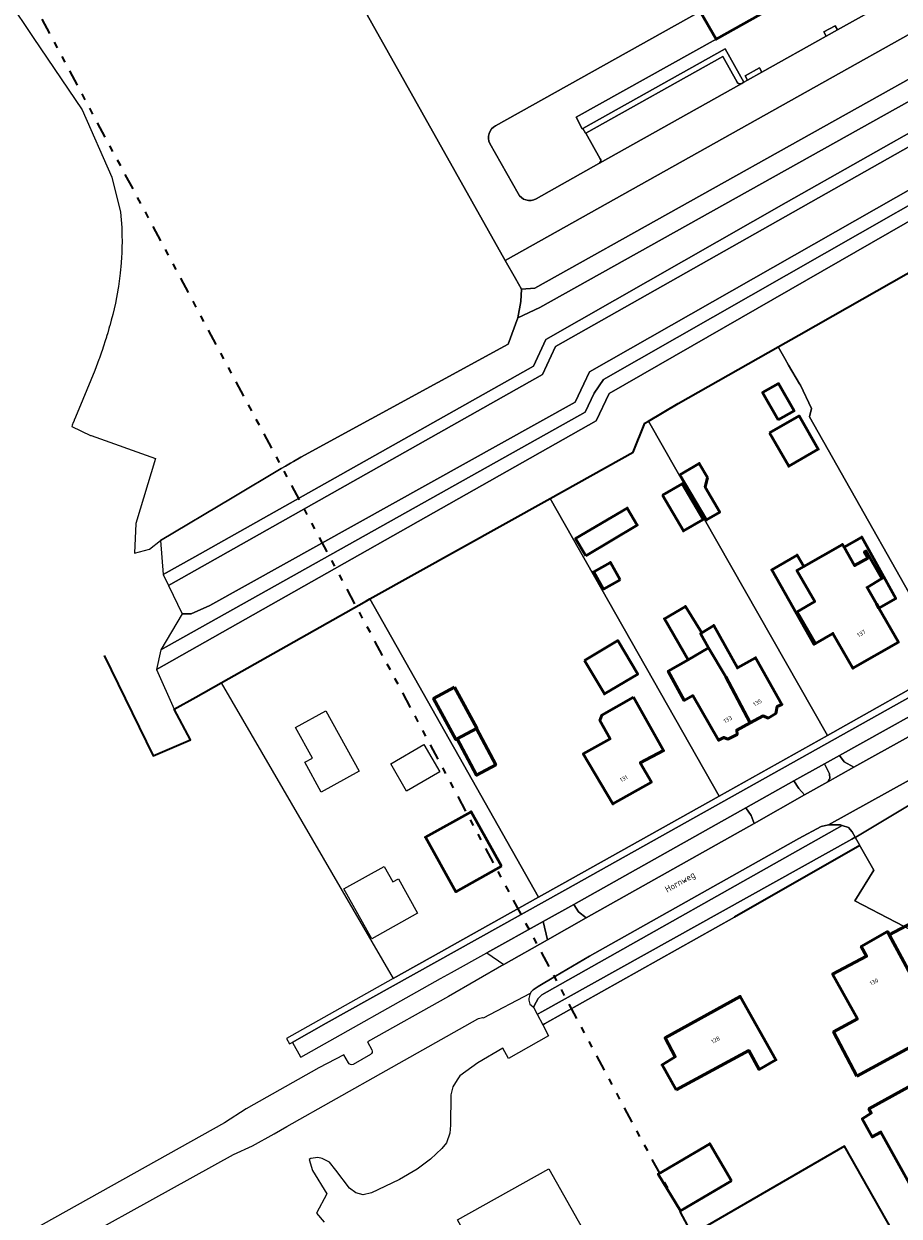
# Model space of a CAD drawing. Header units: metres. Extents: x 113441 to 115918, y 474822 to 477887.
# Tile 4 of 145: x 114128 to 114262, y 475815 to 475997. Entities that reach past the tile are written whole.
import ezdxf
from ezdxf.enums import TextEntityAlignment as Align

# ---------------------------------------------------------------- set-up
doc = ezdxf.new("R2010")
doc.units = ezdxf.units.M
doc.linetypes.add('AL-TEKENBLADGRENS', pattern=[11.5, 2.5, -1.5, 1, -1.5, 1, -1.5, 2.5])
for name, color, linetype, lineweight in [('B-WE-GK-BESCHOEIING-G', 252, 'GK-BESCHOEIING', 35), ('B-WE-GR-GRAS-GV', 252, 'Continuous', 13), ('B-WE-GR-GROENVOORZIENING-GV', 252, 'Continuous', 18), ('B-WE-GW-TALUD_KRUIN-G', 252, 'Continuous', 18), ('B-WE-OG-BEBOUWING-GV', 7, 'Continuous', 50), ('B-WE-OG-BEBOUWING-T18', 7, 'Continuous', 50), ('B-WE-OG-BEBOUWING_LUIFEL-GV', 7, 'Continuous', 50), ('B-WE-OG-BEBOUWING_OVERBOUWING-GV', 7, 'Continuous', 50), ('B-WE-OG-BEBOUWING_SCHUUR-GV', 7, 'Continuous', 50), ('B-WE-OG-TERREIN_ERF-GV', 252, 'Continuous', 18), ('B-WE-OG-TOPOGRAFIE-T18', 7, 'Continuous', 18), ('B-WE-OG-WATER-GV', 252, 'Continuous', 18), ('B-WE-OG-WATER_SLOOT-GV', 252, 'Continuous', 18), ('B-WE-VH-VERHARDING_GESLOTEN-GV', 252, 'Continuous', 18), ('B-WE-VH-VERHARDING_OPEN-GV', 252, 'Continuous', 18), ('X-XX-AL-TEKENBLADGRENS-G', 252, 'AL-TEKENBLADGRENS', 35)]:
    doc.layers.add(name, color=color, linetype=linetype, lineweight=lineweight)
doc.styles.add('NLCS-ISO-ANNOTATIEF-T18', font='NLCS-ISO.ttf', dxfattribs={"height": 1.8})
doc.linetypes.add('GK-BESCHOEIING', pattern='A,30,-5,[1,NLCS.SHX,S=1,R=0,X=0,Y=0],-5', length=40)

msp = doc.modelspace()

# ---------------------------------------------------------------- linework, layer by layer
at = {"layer": 'B-WE-GK-BESCHOEIING-G', "ltscale": 0.5, "flags": 128}
for points in [[(114140.792, 475900.543), (114148.275, 475885.181), (114154.006, 475887.629), (114151.503, 475892.331), (114154.824, 475894.177), (114158.681, 475896.353), (114180.942, 475908.917), (114181.44, 475909.194), (114209.077, 475924.578), (114221.765, 475931.641), (114223.547, 475936.083), (114224.125, 475936.426), (114228.645, 475939.102), (114243.969, 475947.81), (114247.11, 475949.595), (114252.322, 475952.557), (114270.264, 475962.737), (114310.114, 475985.492), (114310.746, 475984.461)], [(114256.46, 475871.433), (114237.243, 475860.499)], [(114331.457, 475846.649), (114331.127, 475846.463), (114330.728, 475846.239), (114316.204, 475838.064), (114299.146, 475828.434), (114290.334, 475823.529), (114290.233, 475823.487), (114295.089, 475814.862), (114292.466, 475813.38), (114283.324, 475808.217), (114283.283, 475808.199), (114268.606, 475799.866), (114254.078, 475825.414), (114228.312, 475810.459), (114228.36, 475810.389), (114243.452, 475783.913), (114227.908, 475775.101), (114206.001, 475762.616), (114209.999, 475755.64), (114215.09, 475746.443), (114214.504, 475743.887), (114211.459, 475738.502)]]:
    msp.add_lwpolyline(points, dxfattribs=at)
at = {"layer": 'B-WE-GR-GRAS-GV'}
msp.add_lwpolyline([(114126.088, 476000.861), (114129.939, 475995.132), (114137.417, 475984.05), (114141.936, 475973.767), (114143.309, 475968.385), (114143.477, 475966.063), (114143.482, 475965.804), (114143.499, 475964.963), (114143.523, 475963.734), (114143.506, 475963.208), (114143.476, 475962.247), (114143.449, 475961.407), (114143.332, 475960.02), (114143.299, 475959.624), (114143.254, 475959.087), (114143.085, 475957.856), (114142.972, 475957.032), (114142.938, 475956.78), (114142.503, 475954.493), (114142.091, 475952.739), (114141.868, 475951.891), (114141.633, 475950.996), (114141.624, 475950.964), (114141.518, 475950.597), (114141.326, 475949.933), (114141.163, 475949.37), (114141.131, 475949.265), (114140.947, 475948.686), (114140.7, 475947.911), (114140.588, 475947.559), (114140.584, 475947.548), (114140.574, 475947.516), (114140.272, 475946.645), (114140.058, 475946.031), (114139.995, 475945.848), (114139.994, 475945.845), (114139.36, 475944.159), (114137.544, 475939.746), (114136.417, 475937.007), (114136.214, 475936.54), (114136.212, 475936.536), (114136.211, 475936.532), (114136.011, 475936.063), (114135.96, 475935.94), (114135.904, 475935.807), (114135.819, 475935.602), (114138.697, 475934.235), (114138.782, 475934.205), (114148.621, 475930.689), (114145.647, 475920.734), (114145.429, 475916.181), (114147.749, 475916.797), (114149.388, 475918.127), (114160.388, 475924.67), (114167.902, 475929.14), (114168.56, 475929.531), (114169.291, 475929.966), (114169.776, 475930.255), (114170.896, 475930.921), (114202.614, 475948.191), (114204.1, 475952.249), (114204.566, 475954.701), (114204.667, 475956.619), (114203.744, 475958.236), (114202.178, 475961.025), (114155.78, 476043.634)], dxfattribs=at)
at = {"layer": 'B-WE-GR-GROENVOORZIENING-GV'}
for points in [[(114428.336, 476080.918), (114383.948, 476056.237), (114383.179, 476055.809), (114382.236, 476055.285), (114379.419, 476053.719), (114340.574, 476031.817), (114303.365, 476011.057), (114298.857, 476008.664), (114299.53, 476005.607), (114296.795, 476004.056), (114295.097, 476006.19), (114206.69, 475956.792), (114204.667, 475956.619), (114204.566, 475954.701), (114204.1, 475952.249), (114207.468, 475953.797), (114294.142, 476002.288), (114295.509, 475999.821), (114304.113, 476004.396), (114302.659, 476007.131), (114359.089, 476038.558), (114400.548, 476061.992)], [(114294.142, 476002.288), (114207.468, 475953.797), (114204.1, 475952.249), (114202.614, 475948.191), (114170.896, 475930.921), (114169.776, 475930.255), (114169.291, 475929.966), (114168.56, 475929.531), (114167.902, 475929.14), (114160.388, 475924.67), (114149.388, 475918.127), (114149.842, 475912.927), (114154.687, 475915.629), (114206.513, 475944.827), (114208.389, 475948.889), (114245.186, 475969.87), (114290.671, 475995.602), (114322.512, 476013.673)], [(114234.439, 475994.894), (114232.016, 475999.113), (114200.703, 475981.621)], [(114216.704, 475976.585), (114214.512, 475980.511), (114214.452, 475980.477), (114214.039, 475981.219), (114213.965, 475981.178), (114213.013, 475982.949), (114234.439, 475994.894)], [(114199.835, 475978.901), (114204.132, 475971.243)], [(114206.899, 475970.464), (114216.496, 475975.846), (114216.599, 475975.904)], [(114205.96, 475847.146), (114206.156, 475846.991), (114206.5, 475846.72), (114206.917, 475847.468), (114207.23, 475848.03), (114207.79, 475848.59), (114253.768, 475874.529)], [(114253.768, 475874.529), (114253.488, 475874.624), (114251.629, 475874.596), (114250.514, 475874.367), (114247.124, 475872.547), (114215.056, 475854.488), (114209.856, 475851.472), (114207.231, 475849.86), (114206.606, 475849.477)]]:
    msp.add_lwpolyline(points, dxfattribs=at)
for points in [[(114363.115, 476034.517), (114429.438, 476071.474), (114428.485, 476073.056), (114389.591, 476051.353), (114362.23, 476036.085), (114322.512, 476013.673), (114290.671, 475995.602), (114245.186, 475969.87), (114208.389, 475948.889), (114206.513, 475944.827), (114154.687, 475915.629), (114149.842, 475912.927), (114150.628, 475911.276), (114207.903, 475943.544), (114209.883, 475947.83)], [(114305.909, 475995.628), (114366.37, 476029.534), (114433.855, 476067.444), (114437.073, 476068.979), (114429.438, 476071.474), (114363.115, 476034.517), (114209.883, 475947.83), (114207.903, 475943.544), (114150.628, 475911.276), (114152.705, 475906.918), (114154.111, 475906.908), (114156.972, 475908.172), (114212.879, 475939.325), (114214.229, 475942.126), (114215.084, 475943.961)], [(114437.927, 476068.28), (114437.073, 476068.979), (114433.855, 476067.444), (114366.37, 476029.534), (114305.909, 475995.628), (114215.084, 475943.961), (114214.229, 475942.126), (114212.879, 475939.325), (114156.972, 475908.172), (114154.111, 475906.908), (114152.705, 475906.918), (114149.458, 475901.415), (114214.426, 475937.782), (114215.791, 475940.699), (114217.191, 475942.763), (114307.068, 475994.007), (114367.452, 476027.786), (114434.239, 476065.441)], [(114272.716, 475892.962), (114272.108, 475894.613), (114271.664, 475895.426), (114253.358, 475885.235), (114254.048, 475884.28), (114255.533, 475883.451)], [(114251.558, 475881.215), (114251.824, 475881.653), (114251.846, 475881.732), (114251.832, 475882.431), (114251.029, 475883.945), (114246.356, 475881.327), (114247.101, 475880.181), (114247.975, 475879.218)], [(114240.263, 475874.81), (114239.832, 475876.023), (114239.004, 475877.201), (114212.691, 475862.443), (114213.397, 475861.304), (114214.539, 475860.374)], [(114208.641, 475857.015), (114207.991, 475859.829), (114199.344, 475854.999), (114201.983, 475853.252)]]:
    msp.add_lwpolyline(points, close=True, dxfattribs=at)
for points in [[(114200.703, 475981.621, 0.4230147), (114199.835, 475978.901)], [(114216.599, 475975.904, 0.4152826), (114216.704, 475976.585)], [(114204.132, 475971.243, 0.4232254), (114206.899, 475970.464)], [(114206.606, 475849.477, 0.1066734), (114206.057, 475848.864)], [(114206.057, 475848.864, 0.2341819), (114205.96, 475847.146)]]:
    msp.add_lwpolyline(points, format="xyb", dxfattribs=at)
at = {"layer": 'B-WE-GW-TALUD_KRUIN-G'}
for points in [[(114149.842, 475912.927), (114154.687, 475915.629), (114206.513, 475944.827), (114208.389, 475948.889), (114245.186, 475969.87), (114290.671, 475995.602), (114322.512, 476013.673), (114362.23, 476036.085), (114389.591, 476051.353), (114428.485, 476073.056)], [(114429.438, 476071.474), (114363.115, 476034.517), (114209.883, 475947.83), (114207.903, 475943.544), (114150.628, 475911.276)]]:
    msp.add_lwpolyline(points, dxfattribs=at)
at = {"layer": 'B-WE-OG-BEBOUWING-GV'}
msp.add_lwpolyline([(114331.036, 476141.109), (114239.421, 476089.717), (114218.278, 476077.845), (114187.592, 476060.614), (114184.375, 476058.811), (114187.598, 476053.089), (114188.528, 476051.437), (114191.79, 476045.646), (114196.788, 476048.418), (114202.001, 476051.36), (114202.37, 476050.718), (114207.249, 476042.225), (114232.016, 475999.113), (114234.439, 475994.894), (114234.456, 475994.865), (114374.191, 476073.144), (114362.015, 476095.528), (114348.232, 476120.094)], dxfattribs=at)
for points in [[(114243.943, 475936.603), (114246.38, 475937.982), (114244.013, 475942.166), (114241.576, 475940.787)], [(114233.152, 475927.77), (114231.874, 475929.946), (114228.912, 475928.206), (114232.983, 475921.301), (114235.014, 475922.488), (114232.794, 475926.283)], [(114226.264, 475925.08), (114229.447, 475919.601), (114232.469, 475921.372), (114229.272, 475926.827)], [(114214.527, 475915.79), (114222.387, 475920.498), (114220.85, 475923.095), (114212.951, 475918.422)], [(114258.993, 475908.435), (114257.561, 475910.947), (114259.842, 475912.301), (114257.424, 475916.517), (114257.137, 475916.353), (114257.655, 475915.45), (114255.642, 475914.296), (114254.034, 475917.1), (114253.781, 475917.54), (114247.888, 475914.16), (114246.825, 475913.55), (114249.561, 475908.779), (114246.881, 475907.241), (114249.667, 475902.384), (114252.339, 475903.916), (114255.404, 475898.573), (114262.346, 475902.555), (114259.364, 475907.785)], [(114233.272, 475901.692), (114235.917, 475897.266), (114239.671, 475890.223), (114241.647, 475891.276), (114242.4, 475890.959), (114243.611, 475891.676), (114243.774, 475892.713), (114244.536, 475893.055), (114240.642, 475899.937), (114240.494, 475900.198), (114237.714, 475898.627), (114234.081, 475905.136), (114232.258, 475904.01), (114232.071, 475903.894)], [(114214.301, 475899.762), (114217.357, 475894.657), (114222.445, 475897.703), (114219.389, 475902.808)], [(114235.917, 475897.266), (114233.272, 475901.692), (114230.165, 475899.894), (114227.134, 475898.14), (114229.568, 475893.662), (114230.867, 475894.412), (114234.824, 475887.555), (114235.658, 475888.007), (114236.254, 475887.745), (114237.665, 475888.429), (114237.606, 475889.122), (114239.671, 475890.223)], [(114221.8, 475894.14), (114216.97, 475891.38), (114216.67, 475890.6), (114218.222, 475887.756), (114214.128, 475885.471), (114218.669, 475877.818), (114224.547, 475881.163), (114222.838, 475884.124), (114226.42, 475885.99)], [(114201.62, 475868.3), (114196.955, 475876.626), (114189.951, 475872.705), (114194.616, 475864.379)], [(114256.013, 475836.134), (114265.958, 475841.574), (114268.153, 475842.775), (114268.847, 475843.155), (114260.681, 475858.268), (114256.673, 475856.01), (114257.486, 475854.505), (114252.291, 475851.757), (114256.088, 475844.911), (114252.433, 475842.908)], [(114228.351, 475834.03), (114239.44, 475840.05), (114241.04, 475837.17), (114243.593, 475838.64), (114238.147, 475848.354), (114226.642, 475841.999), (114228.205, 475839.103), (114226.17, 475837.866)], [(114276.6, 475820.64), (114267.83, 475836.63), (114257.83, 475831.12), (114258.21, 475830.48), (114256.82, 475829.62), (114258.35, 475826.85), (114259.67, 475827.58), (114266.53, 475815.16)], [(114236.79, 475820.14), (114233.47, 475825.8), (114225.6, 475821.14), (114229, 475815.55)]]:
    msp.add_lwpolyline(points, close=True, dxfattribs=at)
at = {"layer": 'B-WE-OG-BEBOUWING_LUIFEL-GV'}
for points in [[(114255.642, 475914.296), (114257.655, 475915.45), (114257.137, 475916.353), (114257.424, 475916.517), (114259.842, 475912.301), (114257.561, 475910.947), (114258.993, 475908.435), (114259.364, 475907.785), (114261.952, 475909.261), (114256.742, 475918.653), (114254.034, 475917.1)], [(114246.825, 475913.55), (114247.888, 475914.16), (114246.849, 475915.919), (114242.962, 475913.649), (114249.426, 475902.246), (114249.667, 475902.384), (114246.881, 475907.241), (114249.561, 475908.779)], [(114194.421, 475895.685), (114191.206, 475893.936), (114194.614, 475887.673), (114194.816, 475887.782), (114197.76, 475889.374), (114197.833, 475889.414)], [(114197.76, 475889.374), (114194.816, 475887.782), (114197.78, 475882.211), (114200.723, 475883.804)], [(114260.94, 475857.789), (114268.364, 475844.049), (114270.431, 475844.946), (114271.668, 475842.46), (114275.066, 475844.537), (114266.238, 475860.562)]]:
    msp.add_lwpolyline(points, close=True, dxfattribs=at)
at = {"layer": 'B-WE-OG-BEBOUWING_OVERBOUWING-GV'}
msp.add_lwpolyline([(114242.641, 475934.623), (114245.559, 475929.518), (114250.085, 475932.105), (114247.156, 475937.213)], close=True, dxfattribs=at)
at = {"layer": 'B-WE-OG-BEBOUWING_SCHUUR-GV'}
for points in [[(114219.759, 475912.106), (114218.283, 475914.773), (114215.723, 475913.362), (114217.199, 475910.695)], [(114232.258, 475904.01), (114229.764, 475908.046), (114226.537, 475906.163), (114230.165, 475899.894), (114233.272, 475901.692), (114232.071, 475903.894)]]:
    msp.add_lwpolyline(points, close=True, dxfattribs=at)
at = {"layer": 'B-WE-OG-TERREIN_ERF-GV'}
for points in [[(114337.512, 475936.538), (114319.315, 475967.939), (114314.441, 475976.216), (114310.475, 475983.23), (114310.746, 475984.461), (114310.114, 475985.492), (114270.264, 475962.737), (114252.322, 475952.557), (114247.11, 475949.595), (114243.969, 475947.81), (114244.964, 475945.99), (114245.556, 475944.955), (114247.19, 475942.1), (114247.353, 475941.942), (114249.05, 475938.36), (114248.76, 475937.09), (114270.332, 475898.883), (114275.071, 475901.54), (114309.244, 475920.705), (114331.018, 475932.901)], [(114248.76, 475937.09), (114249.05, 475938.36), (114247.353, 475941.942), (114247.19, 475942.1), (114245.556, 475944.955), (114244.964, 475945.99), (114243.969, 475947.81), (114228.645, 475939.102), (114224.125, 475936.426), (114251.48, 475888.31), (114270.332, 475898.883)], [(114243.943, 475936.603), (114241.576, 475940.787), (114244.013, 475942.166), (114246.38, 475937.982)], [(114224.125, 475936.426), (114223.547, 475936.083), (114221.765, 475931.641), (114209.077, 475924.578), (114234.896, 475879.01), (114251.48, 475888.31)], [(114233.152, 475927.77), (114232.794, 475926.283), (114235.014, 475922.488), (114232.983, 475921.301), (114228.912, 475928.206), (114231.874, 475929.946)], [(114226.264, 475925.08), (114229.272, 475926.827), (114232.469, 475921.372), (114229.447, 475919.601)], [(114209.077, 475924.578), (114181.44, 475909.194), (114207.262, 475863.523), (114210.844, 475865.521), (114234.896, 475879.01)], [(114214.527, 475915.79), (114212.951, 475918.422), (114220.85, 475923.095), (114222.387, 475920.498)], [(114253.781, 475917.54), (114254.034, 475917.1), (114255.642, 475914.296), (114257.655, 475915.45), (114257.137, 475916.353), (114257.424, 475916.517), (114259.842, 475912.301), (114257.561, 475910.947), (114258.993, 475908.435), (114259.364, 475907.785), (114262.346, 475902.555), (114255.404, 475898.573), (114252.339, 475903.916), (114249.667, 475902.384), (114246.881, 475907.241), (114249.561, 475908.779), (114246.825, 475913.55), (114247.888, 475914.16)], [(114207.262, 475863.523), (114181.44, 475909.194), (114180.942, 475908.917), (114158.681, 475896.353), (114185.014, 475851.079), (114192.417, 475855.234), (114195.687, 475857.069)], [(114233.272, 475901.692), (114232.071, 475903.894), (114232.258, 475904.01), (114234.081, 475905.136), (114237.714, 475898.627), (114240.494, 475900.198), (114240.642, 475899.937), (114244.536, 475893.055), (114243.774, 475892.713), (114243.611, 475891.676), (114242.4, 475890.959), (114241.647, 475891.276), (114239.671, 475890.223), (114237.606, 475889.122), (114237.665, 475888.429), (114236.254, 475887.745), (114235.658, 475888.007), (114234.824, 475887.555), (114230.867, 475894.412), (114229.568, 475893.662), (114227.134, 475898.14), (114230.165, 475899.894)], [(114214.301, 475899.762), (114219.389, 475902.808), (114222.445, 475897.703), (114217.357, 475894.657)], [(114221.8, 475894.14), (114226.42, 475885.99), (114222.838, 475884.124), (114224.547, 475881.163), (114218.669, 475877.818), (114214.128, 475885.471), (114218.222, 475887.756), (114216.67, 475890.6), (114216.97, 475891.38)], [(114179.802, 475882.819), (114173.986, 475879.625), (114171.478, 475884.187), (114172.66, 475884.837), (114170.096, 475889.503), (114174.732, 475892.05)], [(114187.081, 475879.777), (114184.642, 475883.961), (114189.733, 475886.931), (114192.174, 475882.745)], [(114201.62, 475868.3), (114194.616, 475864.379), (114189.951, 475872.705), (114196.955, 475876.626)], [(114181.736, 475857.16), (114177.478, 475864.823), (114183.632, 475868.241), (114184.953, 475865.864), (114185.827, 475866.349), (114188.749, 475861.088)], [(114252.291, 475851.757), (114257.486, 475854.505), (114256.673, 475856.01), (114260.681, 475858.268), (114268.847, 475843.155), (114268.153, 475842.775), (114265.958, 475841.574), (114256.013, 475836.134), (114252.433, 475842.908), (114256.088, 475844.911)], [(114226.17, 475837.866), (114228.205, 475839.103), (114226.642, 475841.999), (114238.147, 475848.354), (114243.593, 475838.64), (114241.04, 475837.17), (114239.44, 475840.05), (114228.351, 475834.03)], [(114256.82, 475829.62), (114258.21, 475830.48), (114257.83, 475831.12), (114267.83, 475836.63), (114276.6, 475820.64), (114266.53, 475815.16), (114259.67, 475827.58), (114258.35, 475826.85)], [(114233.47, 475825.8), (114236.79, 475820.14), (114229, 475815.55), (114225.6, 475821.14)], [(114216.727, 475808.045), (114202.75, 475800.106), (114194.881, 475814.156), (114208.83, 475821.98)]]:
    msp.add_lwpolyline(points, close=True, dxfattribs=at)
for points in [[(114268.247, 475856.445), (114255.688, 475862.997), (114258.601, 475867.662), (114256.57, 475871.239), (114256.46, 475871.433), (114237.243, 475860.499), (114208.209, 475844.139), (114207.933, 475843.984), (114208.8, 475842.33), (114202.7, 475838.85), (114201.808, 475840.444), (114197.975, 475838.178), (114195.242, 475836.212), (114194.811, 475835.601), (114194.16, 475834.511), (114193.852, 475833.273), (114193.802, 475828.639), (114193.7, 475827.397), (114193.179, 475825.957), (114192.464, 475825.076), (114190.745, 475823.411), (114188.716, 475821.921), (114185.977, 475820.331), (114182.685, 475818.756), (114181.704, 475818.297), (114180.451, 475817.983), (114179.283, 475818.29), (114178.333, 475819.006), (114176.259, 475821.758), (114175.252, 475822.96), (114174.16, 475823.542), (114173.472, 475823.698), (114172.43, 475823.517), (114172.153, 475823.359), (114172.663, 475821.714), (114174.883, 475818.106), (114173.275, 475815.146), (114174.47, 475813.789)], [(114228.312, 475810.459), (114254.078, 475825.414), (114268.606, 475799.866)]]:
    msp.add_lwpolyline(points, dxfattribs=at)
at = {"layer": 'B-WE-OG-WATER-GV'}
for points in [[(114435.808, 476064.301), (114368.327, 476026.026), (114308.7, 475992.695), (114218.072, 475940.634), (114216.077, 475936.476), (114148.79, 475898.397), (114151.503, 475892.331), (114154.824, 475894.177), (114158.681, 475896.353), (114180.942, 475908.917), (114181.44, 475909.194), (114209.077, 475924.578), (114221.765, 475931.641), (114223.547, 475936.083), (114224.125, 475936.426), (114228.645, 475939.102), (114243.969, 475947.81), (114247.11, 475949.595), (114252.322, 475952.557), (114270.264, 475962.737), (114310.114, 475985.492), (114312.093, 475986.597), (114358.406, 476012.613), (114397.852, 476034.666)], [(114268.606, 475799.866), (114254.078, 475825.414), (114228.312, 475810.459)]]:
    msp.add_lwpolyline(points, dxfattribs=at)
msp.add_lwpolyline([(114237.243, 475860.499), (114256.46, 475871.433), (114255.738, 475872.705), (114255.207, 475872.409), (114207.757, 475845.99), (114207.219, 475845.691), (114207.08, 475845.613), (114207.933, 475843.984), (114208.209, 475844.139)], close=True, dxfattribs=at)
at = {"layer": 'B-WE-OG-WATER_SLOOT-GV'}
for points in [[(114437.927, 476068.28), (114434.239, 476065.441), (114367.452, 476027.786), (114307.068, 475994.007), (114217.191, 475942.763), (114215.791, 475940.699), (114214.426, 475937.782), (114149.458, 475901.415), (114148.79, 475898.397), (114216.077, 475936.476), (114218.072, 475940.634), (114308.7, 475992.695), (114368.327, 476026.026), (114435.808, 476064.301), (114437.594, 476064.47), (114440.764, 476059.597), (114441.126, 476058.97), (114442.939, 476059.785), (114441.301, 476064.055)], [(114255.207, 475872.409), (114255.738, 475872.705), (114255.277, 475873.55), (114254.738, 475874.2), (114253.768, 475874.529), (114207.79, 475848.59), (114207.23, 475848.03), (114206.917, 475847.468), (114206.5, 475846.72), (114207.08, 475845.613), (114207.219, 475845.691), (114207.757, 475845.99)]]:
    msp.add_lwpolyline(points, close=True, dxfattribs=at)
at = {"layer": 'B-WE-VH-VERHARDING_GESLOTEN-GV'}
for points in [[(114272.716, 475892.962), (114255.533, 475883.451), (114251.558, 475881.215), (114247.975, 475879.218), (114240.263, 475874.81), (114214.539, 475860.374), (114208.641, 475857.015), (114201.983, 475853.252), (114193.495, 475848.318), (114181.093, 475841.376), (114181.757, 475840.161)], [(114247.124, 475872.547), (114250.514, 475874.367), (114251.629, 475874.596), (114264.011, 475881.456)], [(114264.011, 475881.456), (114251.629, 475874.596), (114253.488, 475874.624), (114253.768, 475874.529), (114254.738, 475874.2), (114255.277, 475873.55), (114255.738, 475872.705), (114255.814, 475872.751), (114264.494, 475877.92)], [(114206.606, 475849.477), (114207.231, 475849.86), (114209.856, 475851.472), (114215.056, 475854.488), (114247.124, 475872.547)], [(114198.831, 475845.093), (114206.057, 475848.864)], [(114116.687, 475800.911), (114117.25, 475799.91), (114117.367, 475799.7), (114117.765, 475799.795), (114119.026, 475800.478), (114122.938, 475802.6), (114124.032, 475803.46), (114125.925, 475804.949), (114160.6, 475824.145), (114163.471, 475825.488), (114166.811, 475827.331), (114168.77, 475828.412), (114183.938, 475837.017), (114197.996, 475844.9), (114198.101, 475844.959)], [(114178.16, 475838.184), (114177.488, 475839.4), (114173.651, 475837.395), (114162.51, 475831.151), (114159.207, 475828.98), (114126.254, 475810.594), (114122.689, 475808.605), (114117.334, 475805.685), (114114.794, 475804.3), (114112.866, 475803.191), (114101.89, 475797.188), (114100.045, 475796.179), (114099.624, 475795.949), (114098.211, 475794.894), (114097.005, 475794.186), (114091.374, 475791.069), (114093.707, 475786.843), (114098.884, 475789.718), (114105.557, 475792.872), (114105.679, 475792.946), (114108.37, 475794.6), (114113.772, 475797.683), (114113.651, 475797.913), (114113.129, 475798.903)], [(114181.577, 475839.46), (114178.893, 475837.946)]]:
    msp.add_lwpolyline(points, dxfattribs=at)
for points in [[(114255.533, 475883.451), (114254.048, 475884.28), (114253.358, 475885.235), (114251.029, 475883.945), (114251.832, 475882.431), (114251.846, 475881.732), (114251.824, 475881.653), (114251.558, 475881.215)], [(114247.975, 475879.218), (114247.101, 475880.181), (114246.356, 475881.327), (114239.004, 475877.201), (114239.832, 475876.023), (114240.263, 475874.81)], [(114214.539, 475860.374), (114213.397, 475861.304), (114212.691, 475862.443), (114207.991, 475859.829), (114208.641, 475857.015)]]:
    msp.add_lwpolyline(points, close=True, dxfattribs=at)
for points in [[(114206.057, 475848.864, -0.1066734), (114206.606, 475849.477)], [(114198.101, 475844.959, -0.0820173), (114198.513, 475845.089)], [(114198.513, 475845.089, -0.0628832), (114198.831, 475845.093)], [(114181.757, 475840.161, -0.3797834), (114181.577, 475839.46)], [(114178.893, 475837.946, -0.3723626), (114178.16, 475838.184)]]:
    msp.add_lwpolyline(points, format="xyb", dxfattribs=at)
at = {"layer": 'B-WE-VH-VERHARDING_OPEN-GV'}
for points in [[(114374.191, 476073.144), (114234.456, 475994.865), (114234.439, 475994.894), (114213.013, 475982.949), (114213.965, 475981.178), (114214.039, 475981.219), (114235.829, 475993.424), (114238.698, 475988.284), (114239.272, 475988.606), (114238.922, 475989.275), (114241.075, 475990.483), (114241.454, 475989.83), (114251.278, 475995.343), (114250.926, 475995.991), (114252.679, 475996.936), (114253.032, 475996.327), (114264.129, 476002.553)], [(114155.78, 476043.634), (114202.178, 475961.025), (114314.027, 476023.721)], [(114200.703, 475981.621), (114232.016, 475999.113), (114207.249, 476042.225)], [(114264.129, 476002.553), (114253.032, 475996.327), (114251.278, 475995.343), (114241.454, 475989.83), (114239.272, 475988.606), (114238.698, 475988.284), (114238.404, 475988.119), (114238.369, 475988.1), (114216.599, 475975.904), (114216.496, 475975.846), (114206.899, 475970.464)], [(114238.369, 475988.1), (114238.404, 475988.119), (114238.698, 475988.284), (114235.829, 475993.424), (114214.039, 475981.219), (114214.452, 475980.477), (114214.512, 475980.511), (114235.499, 475992.243)], [(114237.657, 475988.295), (114235.499, 475992.243), (114214.512, 475980.511), (114216.704, 475976.585)], [(114235.499, 475992.243), (114237.657, 475988.295)], [(114216.599, 475975.904), (114238.369, 475988.1)], [(114204.132, 475971.243), (114199.835, 475978.901)], [(114403.539, 475973.522), (114337.512, 475936.538), (114331.018, 475932.901), (114309.244, 475920.705), (114275.071, 475901.54), (114270.332, 475898.883), (114251.48, 475888.31), (114234.896, 475879.01), (114210.844, 475865.521), (114207.262, 475863.523), (114195.687, 475857.069), (114192.417, 475855.234), (114185.014, 475851.079), (114168.686, 475841.914), (114169.152, 475841.101), (114169.584, 475841.315), (114174.79, 475844.25), (114211.287, 475864.6), (114309.822, 475919.779), (114404.183, 475972.684)], [(114309.822, 475919.779), (114211.287, 475864.6), (114174.79, 475844.25), (114169.584, 475841.315), (114169.605, 475841.279), (114170.833, 475839.091), (114170.893, 475839.055), (114192.248, 475851.072), (114193.96, 475852.019), (114199.344, 475854.999), (114207.991, 475859.829), (114212.691, 475862.443), (114239.004, 475877.201), (114246.356, 475881.327), (114251.029, 475883.945), (114253.358, 475885.235), (114271.664, 475895.426)], [(114264.494, 475877.92), (114255.814, 475872.751), (114255.738, 475872.705), (114256.46, 475871.433), (114256.57, 475871.239), (114258.601, 475867.662), (114255.688, 475862.997), (114268.247, 475856.445)]]:
    msp.add_lwpolyline(points, dxfattribs=at)
for points in [[(114298.857, 476008.664), (114303.365, 476011.057), (114340.574, 476031.817), (114379.419, 476053.719), (114382.236, 476055.285), (114379.384, 476060.356), (114314.027, 476023.721), (114202.178, 475961.025), (114203.744, 475958.236), (114204.667, 475956.619), (114206.69, 475956.792), (114295.097, 476006.19), (114296.795, 476004.056), (114299.53, 476005.607)], [(114253.032, 475996.327), (114252.679, 475996.936), (114250.926, 475995.991), (114251.278, 475995.343)], [(114241.454, 475989.83), (114241.075, 475990.483), (114238.922, 475989.275), (114239.272, 475988.606)]]:
    msp.add_lwpolyline(points, close=True, dxfattribs=at)
for points in [[(114237.657, 475988.295, 0.3896359), (114238.369, 475988.1)], [(114238.369, 475988.1, -0.3896359), (114237.657, 475988.295)], [(114199.835, 475978.901, -0.4230147), (114200.703, 475981.621)], [(114216.704, 475976.585, -0.4152826), (114216.599, 475975.904)], [(114206.899, 475970.464, -0.4232254), (114204.132, 475971.243)]]:
    msp.add_lwpolyline(points, format="xyb", dxfattribs=at)
at = {"layer": 'X-XX-AL-TEKENBLADGRENS-G'}
msp.add_lwpolyline([(114444.131, 477518.262), (115425.394, 475693.653), (115098.243, 474839.844), (114578.24, 475162.508), (113568.556, 477049.85), (114444.131, 477518.262)], dxfattribs=at)

# ---------------------------------------------------------------- texts
at = {"layer": 'B-WE-OG-BEBOUWING-T18', "style": 'NLCS-ISO-ANNOTATIEF-T18'}
for s, rotation, p in [('137', 29.8, (114256.678, 475903.915)), ('135', 29.7, (114240.77, 475893.33)), ('133', 29.7, (114236.241, 475890.753)), ('131', 29.6, (114220.315, 475881.688)), ('130', 27.9, (114258.615, 475850.577)), ('128', 28.9, (114234.351, 475841.688))]:
    msp.add_text(s, height=0.64, rotation=rotation, dxfattribs=at).set_placement(p, align=Align.MIDDLE)
at = {"layer": 'B-WE-OG-TOPOGRAFIE-T18', "style": 'NLCS-ISO-ANNOTATIEF-T18'}
msp.add_text('Hornweg', height=1, rotation=29.2, dxfattribs=at).set_placement((114228.998, 475865.745), align=Align.MIDDLE)

doc.saveas('drawing.dxf')
